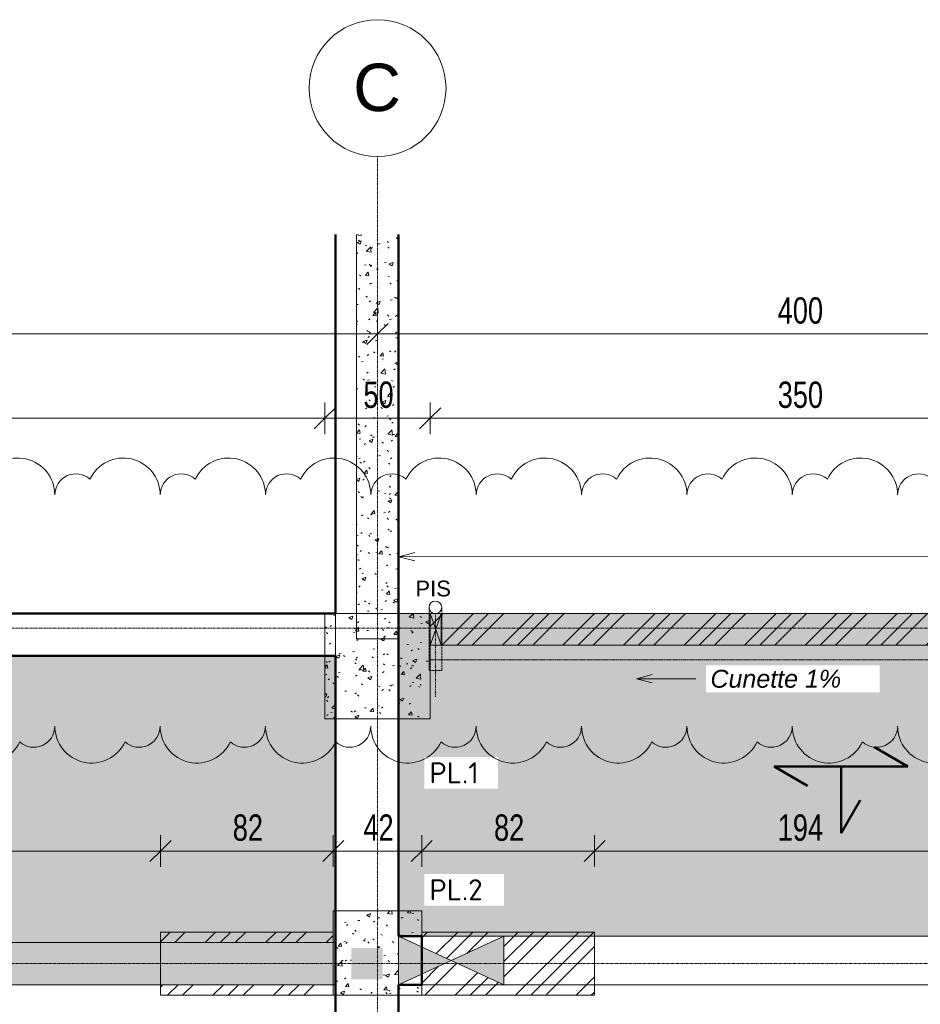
# Model space of a CAD drawing. Header units: millimetres. Extents: x 8507 to 110494, y 1100 to 66219.
# Tile 10 of 38: x 59348 to 63623, y 61546 to 66219. Entities that reach past the tile are written whole.
import ezdxf

# ---------------------------------------------------------------- set-up
doc = ezdxf.new("R2010")
doc.units = ezdxf.units.MM
for name, pattern in [('Caché', [7.14375, 4.7625, -2.38125]), ('Centre', [31.75, 6.35, -4.7625, 15.875, -4.7625]), ('Ligne de quadrillage', [22.225, 12.7, -3.175, 3.175, -3.175]), ('Tiret 1_16_', [3.175, 1.5875, -1.5875]), ('tiret perso', [2.6, 1.3, -1.3])]:
    doc.linetypes.add(name, pattern=pattern)
for name, color, linetype, lineweight in [('A-ANNO-DIMS', 211, 'Continuous', 9), ('A-ANNO-DIMS-50', 211, 'Continuous', 9), ('A-DETL', 90, 'Continuous', 5), ('A-DETL-CNTR', 5, 'Centre', 5), ('A-DETL-GENF', 92, 'Continuous', 5), ('A-DETL-HDLN', 90, 'Caché', 5), ('A-DETL-MBND', 5, 'Continuous', 5), ('A-DETL-THIN', 151, 'Continuous', 5), ('A-DETL-WIDE', 214, 'Continuous', 50), ('A-DOOR', 31, 'Continuous', 9), ('A-FLOR', 192, 'Continuous', 5), ('A-WALL', 113, 'Continuous', 9), ('G-ANNO-REVC', 71, 'Continuous', 9), ('G-ANNO-TEXT', 231, 'Continuous', 9), ('S-GRID', 1, 'Continuous', 9), ('S-GRID-IDEN', 1, 'Continuous', 9)]:
    doc.layers.add(name, color=color, linetype=linetype, lineweight=lineweight)
doc.styles.add('Arial', font='arial.ttf', dxfattribs={"height": 225})
doc.styles.add('Arial Narrow_3', font='ARIALN.TTF', dxfattribs={"width": 0.9, "height": 125})
doc.styles.add('Arial_2', font='arial.ttf', dxfattribs={"height": 75})
doc.styles.add('Arial_I', font='ariali.ttf', dxfattribs={"height": 85})
doc.styles.add('ISOCPEUR_B', font='txt', dxfattribs={"height": 100})
doc.dimstyles.new('AB6_1_50_-_GB', dxfattribs={"dimscale": 304.8, "dimtxt": 127.928872, "dimasz": 0.328084, "dimexe": 0.246063, "dimexo": 0.0625, "dimgap": 0.04101, "dimtad": 1, "dimdec": 0, "dimlfac": 0.1, "dimdsep": 46, "dimtxsty": 'Arial Narrow_3', "dimblk1": 'OBLIQUE', "dimblk2": 'OBLIQUE', "dimsah": 1, "dimcen": 0.09, "dimazin": 0, "dimtfac": 1, "dimtdec": 4, "dimtix": 1, "dimtmove": 0, "dimatfit": 3, "dimfxl": 0.246063, "dimfxlon": 1, "dimtvp": 1, "dimtolj": 1, "dimtzin": 0, "dimarcsym": 2})
doc.dimstyles.new('AB6_1_50_-_GB_3', dxfattribs={"dimscale": 304.8, "dimtxt": 127.928872, "dimasz": 0.328084, "dimexe": 0.246063, "dimexo": 0.0625, "dimgap": 0.04101, "dimtad": 1, "dimdec": 0, "dimlfac": 0.1, "dimdsep": 46, "dimtxsty": 'Arial Narrow_3', "dimblk1": 'OBLIQUE', "dimblk2": 'OBLIQUE', "dimsah": 1, "dimcen": 0.09, "dimazin": 0, "dimtfac": 1, "dimtdec": 4, "dimtix": 1, "dimtmove": 0, "dimatfit": 3, "dimfxl": 0.246063, "dimfxlon": 1, "dimtvp": 1, "dimtolj": 1, "dimtzin": 0, "dimarcsym": 2})
pattern_1 = [(45, (62504.66, -542.27), (-143.6841, 143.6841), []), (45, (62576.5, -542.27), (-143.6841, 143.6841), []), (45, (62648.34, -542.27), (-143.6841, 143.6841), [])]
pattern_2 = [(50, (62504.66, -542.27), (182.18467, -15.9391), [19.05, -209.55]), (355, (62504.66, -542.27), (-35.24243, 191.0566), [15.24, -167.64]), (100.451, (62519.84, -543.6), (146.9425, 175.1167), [16.19, -178.09]), (46.184, (62504.66, -491.47), (271.0789, -42.0433), [28.575, -314.325]), (96.636, (62527.25, -494.97), (237.4025, 247.4272), [24.285, -267.135]), (351.184, (62504.66, -491.47), (237.4046, 247.4251), [22.86, -251.46]), (21, (62530.06, -504.17), (151.61488, -102.26552), [19.05, -209.55]), (326, (62530.06, -504.17), (61.80236, 184.18774), [15.24, -167.64]), (71.451, (62542.7, -512.7), (213.41706, 81.92137), [16.19, -178.09]), (37.5, (62504.66, -542.27), (3.08832, 84.555076), [8.382, -157.226, 8.382, -161.798, -168.275]), (37.5, (62504.66, -542.27), (3.08832, 84.555076), [-335.788, 8.382, -159.893]), (7.5, (62504.66, -542.27), (66.81944, 100.18075), [8.382, -88.646, 8.382, -153.416, -64.135]), (7.5, (62504.66, -542.27), (66.81944, 100.18075), [-258.826, 8.382, -55.753]), (327.5, (62448.02, -542.27), (135.59049, -5.72891), [8.382, -55.118, 8.382, -189.738, -262.89]), (327.5, (62448.02, -542.27), (135.59049, -5.72891), [-261.62, 8.382, -254.508]), (317.5, (62422.62, -542.27), (148.12889, 25.42676), [8.382, -74.168, 8.382, -123.19, -186.69]), (317.5, (62422.62, -542.27), (148.12889, 25.42676), [-214.122, 8.382, -178.308])]
pattern_3 = [(0, (62504.66, -542.27), (0, 101.6), [3.353, -98.247]), (0, (62555.46, -491.47), (0, 101.6), [3.353, -98.247])]

# ---------------------------------------------------------------- blocks, each defined once
blk = doc.blocks.new('G_PORTE_BA - F-DRV-3009778-R-1_IMPLANTATION variante')
at = {"layer": 'A-DOOR'}
for p, q in [((-1790, -115), (-1790, 115)), ((-1790, 115), (1790, 115)), ((1790, 115), (1790, -115)), ((1790, -115), (-1790, -115))]:
    blk.add_line(p, q, dxfattribs=at)
blk = doc.blocks.new('ECBIM_BIM_RESA VOILE RECTANGULAIRE - Resa_ 30x15-3116653-R-1_IMPLANTATION variante')
at = {"layer": 'A-DETL-MBND'}
for points in [[(-3838.4, 61638.6), (-3588.4, 61753.6), (-3838.4, 61868.6)], [(-3338.4, 61638.6), (-3338.4, 61868.6), (-3588.4, 61753.6)]]:
    blk.add_hatch(color=256, dxfattribs=at).paths.add_polyline_path(points)
for p, q in [((-3838.4, 61638.6), (-3838.4, 61868.6)), ((-3838.4, 61868.6), (-3588.4, 61753.6)), ((-3588.4, 61753.6), (-3338.4, 61868.6)), ((-3338.4, 61868.6), (-3338.4, 61638.6)), ((-3588.4, 61753.6), (-3838.4, 61638.6)), ((-3338.4, 61638.6), (-3588.4, 61753.6))]:
    blk.add_line(p, q, dxfattribs=at)
blk = doc.blocks.new('ECBIM_BIM_RESA VOILE RECTANGULAIRE - Pissette 5x5-3025178-R-1_IMPLANTATION variante')
at = {"layer": 'A-DETL-MBND'}
for points in [[(-3688.1, 63250.2), (-3661.8, 63325.2), (-3688.1, 63400.2)], [(-3635.6, 63250.2), (-3635.6, 63400.2), (-3661.8, 63325.2)]]:
    blk.add_hatch(color=256, dxfattribs=at).paths.add_polyline_path(points)
for p, q in [((-3688.1, 63250.2), (-3688.1, 63400.2)), ((-3688.1, 63400.2), (-3661.8, 63325.2)), ((-3661.8, 63325.2), (-3635.6, 63400.2)), ((-3635.6, 63400.2), (-3635.6, 63250.2)), ((-3661.8, 63325.2), (-3688.1, 63250.2)), ((-3635.6, 63250.2), (-3661.8, 63325.2))]:
    blk.add_line(p, q, dxfattribs=at)
blk = doc.blocks.new('Quadrillage - M_Extrémité de la ligne de quadrillage - Cercle-11575-R-1_IMPLANTATION variante')
at = {"layer": 'S-GRID-IDEN'}
blk.add_circle((0, 0), 6.5, dxfattribs=at)
blk = doc.blocks.new('DIMBLOCK3-R-1_IMPLANTATION variante')
at = {"layer": 'A-ANNO-DIMS-50'}
for p, q in [((57046.5, 64727.3), (57046.5, 64802.3)), ((61046.5, 64727.3), (61046.5, 64802.3)), ((57046.5, 64727.3), (61046.5, 64727.3)), ((57046.5, 64727.3), (57046.5, 64652.3)), ((61046.5, 64727.3), (61046.5, 64652.3))]:
    blk.add_line(p, q, dxfattribs=at)
at = {"layer": 'A-ANNO-DIMS-50', "lineweight": 18}
for p, q in [((57046.5, 64727.3), (57096.5, 64777.3)), ((61046.5, 64727.3), (61096.5, 64777.3)), ((57046.5, 64727.3), (56996.5, 64677.3)), ((61046.5, 64727.3), (60996.5, 64677.3))]:
    blk.add_line(p, q, dxfattribs=at)
at = {"layer": 'A-ANNO-DIMS-50', "color": 0, "insert": (58946, 64901.3), "char_height": 125, "width": 241.237, "attachment_point": 1, "line_spacing_factor": 0.974696, "style": 'Arial Narrow_3'}
blk.add_mtext('400', dxfattribs=at)
blk = doc.blocks.new('_Oblique')
at = {"color": 0, "linetype": 'ByBlock', "lineweight": -2}
blk.add_line((-0.5, -0.5), (0.5, 0.5), dxfattribs=at)
blk = doc.blocks.new('DIMBLOCK4-R-1_IMPLANTATION variante')
at = {"layer": 'A-ANNO-DIMS-50'}
for p, q in [((61046.5, 64727.3), (61046.5, 64802.3)), ((65046.5, 64727.3), (65046.5, 64802.3)), ((61046.5, 64727.3), (65046.5, 64727.3)), ((61046.5, 64727.3), (61046.5, 64652.3)), ((65046.5, 64727.3), (65046.5, 64652.3))]:
    blk.add_line(p, q, dxfattribs=at)
at = {"layer": 'A-ANNO-DIMS-50', "lineweight": 18}
for p, q in [((61046.5, 64727.3), (61096.5, 64777.3)), ((65046.5, 64727.3), (65096.5, 64777.3)), ((61046.5, 64727.3), (60996.5, 64677.3)), ((65046.5, 64727.3), (64996.5, 64677.3))]:
    blk.add_line(p, q, dxfattribs=at)
at = {"layer": 'A-ANNO-DIMS-50', "color": 0, "insert": (62946, 64901.3), "char_height": 125, "width": 241.237, "attachment_point": 1, "line_spacing_factor": 0.974696, "style": 'Arial Narrow_3'}
blk.add_mtext('400', dxfattribs=at)
blk = doc.blocks.new('DIMBLOCK29-R-1_IMPLANTATION variante')
at = {"layer": 'A-ANNO-DIMS-50'}
for p, q in [((58076.5, 62272.7), (58076.5, 62347.7)), ((60016.5, 62272.7), (60016.5, 62347.7)), ((58076.5, 62272.7), (60016.5, 62272.7)), ((58076.5, 62272.7), (58076.5, 62197.7)), ((60016.5, 62272.7), (60016.5, 62197.7))]:
    blk.add_line(p, q, dxfattribs=at)
at = {"layer": 'A-ANNO-DIMS-50', "lineweight": 18}
for p, q in [((58076.5, 62272.7), (58126.5, 62322.7)), ((60016.5, 62272.7), (60066.5, 62322.7)), ((58076.5, 62272.7), (58026.5, 62222.7)), ((60016.5, 62272.7), (59966.5, 62222.7))]:
    blk.add_line(p, q, dxfattribs=at)
at = {"layer": 'A-ANNO-DIMS-50', "color": 0, "insert": (58946, 62446.8), "char_height": 125, "width": 241.237, "attachment_point": 1, "line_spacing_factor": 0.974696, "style": 'Arial Narrow_3'}
blk.add_mtext('194', dxfattribs=at)
blk = doc.blocks.new('DIMBLOCK30-R-1_IMPLANTATION variante')
at = {"layer": 'A-ANNO-DIMS-50'}
for p, q in [((60016.5, 62272.7), (60016.5, 62347.7)), ((60836.5, 62272.7), (60836.5, 62347.7)), ((60016.5, 62272.7), (60836.5, 62272.7)), ((60016.5, 62272.7), (60016.5, 62197.7)), ((60836.5, 62272.7), (60836.5, 62197.7))]:
    blk.add_line(p, q, dxfattribs=at)
at = {"layer": 'A-ANNO-DIMS-50', "lineweight": 18}
for p, q in [((60016.5, 62272.7), (60066.5, 62322.7)), ((60836.5, 62272.7), (60886.5, 62322.7)), ((60016.5, 62272.7), (59966.5, 62222.7)), ((60836.5, 62272.7), (60786.5, 62222.7))]:
    blk.add_line(p, q, dxfattribs=at)
at = {"layer": 'A-ANNO-DIMS-50', "color": 0, "insert": (60359.5, 62446.8), "char_height": 125, "width": 160.825, "attachment_point": 1, "line_spacing_factor": 0.974696, "style": 'Arial Narrow_3'}
blk.add_mtext('82', dxfattribs=at)
blk = doc.blocks.new('DIMBLOCK31-R-1_IMPLANTATION variante')
at = {"layer": 'A-ANNO-DIMS-50'}
for p, q in [((60836.5, 62272.7), (60836.5, 62347.7)), ((61256.5, 62272.7), (61256.5, 62347.7)), ((60836.5, 62272.7), (61256.5, 62272.7)), ((60836.5, 62272.7), (60836.5, 62197.7)), ((61256.5, 62272.7), (61256.5, 62197.7))]:
    blk.add_line(p, q, dxfattribs=at)
at = {"layer": 'A-ANNO-DIMS-50', "lineweight": 18}
for p, q in [((60836.5, 62272.7), (60886.5, 62322.7)), ((61256.5, 62272.7), (61306.5, 62322.7)), ((60836.5, 62272.7), (60786.5, 62222.7)), ((61256.5, 62272.7), (61206.5, 62222.7))]:
    blk.add_line(p, q, dxfattribs=at)
at = {"layer": 'A-ANNO-DIMS-50', "color": 0, "insert": (60979.5, 62446.8), "char_height": 125, "width": 160.825, "attachment_point": 1, "line_spacing_factor": 0.974696, "style": 'Arial Narrow_3'}
blk.add_mtext('42', dxfattribs=at)
blk = doc.blocks.new('DIMBLOCK32-R-1_IMPLANTATION variante')
at = {"layer": 'A-ANNO-DIMS-50'}
for p, q in [((61256.5, 62272.7), (61256.5, 62347.7)), ((62076.5, 62272.7), (62076.5, 62347.7)), ((61256.5, 62272.7), (62076.5, 62272.7)), ((61256.5, 62272.7), (61256.5, 62197.7)), ((62076.5, 62272.7), (62076.5, 62197.7))]:
    blk.add_line(p, q, dxfattribs=at)
at = {"layer": 'A-ANNO-DIMS-50', "lineweight": 18}
for p, q in [((61256.5, 62272.7), (61306.5, 62322.7)), ((62076.5, 62272.7), (62126.5, 62322.7)), ((61256.5, 62272.7), (61206.5, 62222.7)), ((62076.5, 62272.7), (62026.5, 62222.7))]:
    blk.add_line(p, q, dxfattribs=at)
at = {"layer": 'A-ANNO-DIMS-50', "color": 0, "insert": (61599.5, 62446.8), "char_height": 125, "width": 160.825, "attachment_point": 1, "line_spacing_factor": 0.974696, "style": 'Arial Narrow_3'}
blk.add_mtext('82', dxfattribs=at)
blk = doc.blocks.new('DIMBLOCK33-R-1_IMPLANTATION variante')
at = {"layer": 'A-ANNO-DIMS-50'}
for p, q in [((62076.5, 62272.7), (62076.5, 62347.7)), ((64016.5, 62272.7), (64016.5, 62347.7)), ((62076.5, 62272.7), (64016.5, 62272.7)), ((62076.5, 62272.7), (62076.5, 62197.7)), ((64016.5, 62272.7), (64016.5, 62197.7))]:
    blk.add_line(p, q, dxfattribs=at)
at = {"layer": 'A-ANNO-DIMS-50', "lineweight": 18}
for p, q in [((62076.5, 62272.7), (62126.5, 62322.7)), ((64016.5, 62272.7), (64066.5, 62322.7)), ((62076.5, 62272.7), (62026.5, 62222.7)), ((64016.5, 62272.7), (63966.5, 62222.7))]:
    blk.add_line(p, q, dxfattribs=at)
at = {"layer": 'A-ANNO-DIMS-50', "color": 0, "insert": (62946, 62446.8), "char_height": 125, "width": 241.237, "attachment_point": 1, "line_spacing_factor": 0.974696, "style": 'Arial Narrow_3'}
blk.add_mtext('194', dxfattribs=at)
blk = doc.blocks.new('Family - ___-3289296-R-1_IMPLANTATION variante')
at = {"layer": 'G-ANNO-REVC'}
for centre, radius, start, end in [((-3281.9, 64128), 175, 357.8864, 152.6776), ((-2782.2, 64109.6), 175, 357.8864, 152.6776), ((-2282.6, 64091.1), 175, 357.8864, 152.6776), ((-3007.1, 64117.9), 100, 46.0761, 177.8864), ((-1782.9, 64072.7), 175, 357.8864, 152.6776), ((-1283.3, 64054.3), 175, 357.8864, 152.6776), ((-783.6, 64035.8), 175, 357.8864, 152.6776), ((-2507.4, 64099.4), 100, 46.0761, 177.8864), ((-2007.8, 64081), 100, 46.0761, 177.8864), ((-1508.1, 64062.5), 100, 46.0761, 177.8864), ((-283.9, 64017.4), 175, 357.8864, 152.6776), ((215.7, 63998.9), 175, 357.8864, 152.6776), ((-1008.4, 64044.1), 100, 46.0761, 177.8864), ((-508.8, 64025.7), 100, 46.0761, 177.8864), ((715.4, 63980.5), 175, 357.8864, 152.6776), ((-9.1, 64007.2), 100, 46.0761, 177.8864), ((490.5, 63988.8), 100, 46.0761, 177.8864), ((990.2, 63970.3), 100, 46.0761, 177.8864), ((-3472.3, 63036.5), 175, 177.8864, 332.6776), ((-3247.4, 63028.2), 100, 226.0761, 357.8864), ((-2972.6, 63018.1), 175, 177.8864, 332.6776), ((-2747.8, 63009.8), 100, 226.0761, 357.8864), ((-2473, 62999.7), 175, 177.8864, 332.6776), ((-2248.1, 62991.4), 100, 226.0761, 357.8864), ((-1973.3, 62981.2), 175, 177.8864, 332.6776), ((-1748.5, 62972.9), 100, 226.0761, 357.8864), ((-1473.6, 62962.8), 175, 177.8864, 332.6776), ((-1248.8, 62954.5), 100, 226.0761, 357.8864), ((-974, 62944.3), 175, 177.8864, 332.6776), ((-749.1, 62936), 100, 226.0761, 357.8864), ((-474.3, 62925.9), 175, 177.8864, 332.6776), ((-249.5, 62917.6), 100, 226.0761, 357.8864), ((25.3, 62907.5), 175, 177.8864, 332.6776), ((250.2, 62899.2), 100, 226.0761, 357.8864), ((525, 62889), 175, 177.8864, 332.6776), ((749.8, 62880.7), 100, 226.0761, 357.8864), ((1024.7, 62870.6), 175, 177.8864, 332.6776)]:
    blk.add_arc(centre, radius, start, end, dxfattribs=at)
blk = doc.blocks.new('DIMBLOCK276-R-1_IMPLANTATION variante')
at = {"layer": 'A-ANNO-DIMS-50'}
for p, q in [((57296.5, 64327.3), (57296.5, 64402.3)), ((60796.5, 64327.3), (60796.5, 64402.3)), ((57296.5, 64327.3), (60796.5, 64327.3)), ((57296.5, 64327.3), (57296.5, 64252.3)), ((60796.5, 64327.3), (60796.5, 64252.3))]:
    blk.add_line(p, q, dxfattribs=at)
at = {"layer": 'A-ANNO-DIMS-50', "lineweight": 18}
for p, q in [((57296.5, 64327.3), (57346.5, 64377.3)), ((60796.5, 64327.3), (60846.5, 64377.3)), ((57296.5, 64327.3), (57246.5, 64277.3)), ((60796.5, 64327.3), (60746.5, 64277.3))]:
    blk.add_line(p, q, dxfattribs=at)
at = {"layer": 'A-ANNO-DIMS-50', "color": 0, "insert": (58946, 64501.3), "char_height": 125, "width": 241.237, "attachment_point": 1, "line_spacing_factor": 0.974696, "style": 'Arial Narrow_3'}
blk.add_mtext('350', dxfattribs=at)
blk = doc.blocks.new('DIMBLOCK277-R-1_IMPLANTATION variante')
at = {"layer": 'A-ANNO-DIMS-50'}
for p, q in [((60796.5, 64327.3), (60796.5, 64402.3)), ((61296.5, 64327.3), (61296.5, 64402.3)), ((60796.5, 64327.3), (61296.5, 64327.3)), ((60796.5, 64327.3), (60796.5, 64252.3)), ((61296.5, 64327.3), (61296.5, 64252.3))]:
    blk.add_line(p, q, dxfattribs=at)
at = {"layer": 'A-ANNO-DIMS-50', "lineweight": 18}
for p, q in [((60796.5, 64327.3), (60846.5, 64377.3)), ((61296.5, 64327.3), (61346.5, 64377.3)), ((60796.5, 64327.3), (60746.5, 64277.3)), ((61296.5, 64327.3), (61246.5, 64277.3))]:
    blk.add_line(p, q, dxfattribs=at)
at = {"layer": 'A-ANNO-DIMS-50', "color": 0, "insert": (60979.5, 64501.3), "char_height": 125, "width": 160.825, "attachment_point": 1, "line_spacing_factor": 0.974696, "style": 'Arial Narrow_3'}
blk.add_mtext('50', dxfattribs=at)
blk = doc.blocks.new('DIMBLOCK278-R-1_IMPLANTATION variante')
at = {"layer": 'A-ANNO-DIMS-50'}
for p, q in [((61296.5, 64327.3), (61296.5, 64402.3)), ((64796.5, 64327.3), (64796.5, 64402.3)), ((61296.5, 64327.3), (64796.5, 64327.3)), ((61296.5, 64327.3), (61296.5, 64252.3)), ((64796.5, 64327.3), (64796.5, 64252.3))]:
    blk.add_line(p, q, dxfattribs=at)
at = {"layer": 'A-ANNO-DIMS-50', "lineweight": 18}
for p, q in [((61296.5, 64327.3), (61346.5, 64377.3)), ((64796.5, 64327.3), (64846.5, 64377.3)), ((61296.5, 64327.3), (61246.5, 64277.3)), ((64796.5, 64327.3), (64746.5, 64277.3))]:
    blk.add_line(p, q, dxfattribs=at)
at = {"layer": 'A-ANNO-DIMS-50', "color": 0, "insert": (62946, 64501.3), "char_height": 125, "width": 241.237, "attachment_point": 1, "line_spacing_factor": 0.974696, "style": 'Arial Narrow_3'}
blk.add_mtext('350', dxfattribs=at)

msp = doc.modelspace()

# ---------------------------------------------------------------- hatches: boundary and pattern name
at = {"layer": 'A-DETL-GENF'}
msp.add_hatch(color=8, dxfattribs=at).paths.add_polyline_path([(60921.5, 61663.6), (61071.5, 61663.6), (61071.5, 61813.6), (60921.5, 61813.6)])
at = {"layer": 'A-DETL-MBND', "linetype": 'Tiret 1_16_'}
h = msp.add_hatch(dxfattribs=at)
h.set_pattern_fill('FP_14', style=0, pattern_type=2)
h.set_pattern_definition(pattern_2)
h.paths.add_polyline_path([(61146.5, 63280.2), (61146.5, 65199), (60946.5, 65199), (60946.5, 63280.2)])
h = msp.add_hatch(dxfattribs=at)
h.set_pattern_fill('FP_14', style=0, pattern_type=2)
h.set_pattern_definition(pattern_2)
h.paths.add_polyline_path([(60796.5, 62900.2), (61296.5, 62900.2), (61296.5, 63400.2), (60796.5, 63400.2)])
at = {"layer": 'A-DETL-MBND'}
h = msp.add_hatch(dxfattribs=at)
h.set_pattern_fill('FP_17', color=8, style=0, pattern_type=2)
h.set_pattern_definition(pattern_3)
h.paths.add_polyline_path([(93176.5, 61838.6), (96921.5, 61838.6), (96921.5, 63400.2), (93176.5, 63400.2), (93176.5, 61868.6)])
h.paths.add_polyline_path([(97171.5, 61838.6), (97716.5, 61838.6), (97716.5, 63400.2), (97171.5, 63400.2), (97171.5, 62847.4)])
h.paths.add_polyline_path([(92946.5, 61868.6), (92946.5, 63400.2), (89161.5, 63400.2), (89161.5, 61868.6), (92470.6, 61868.6)])
h.paths.add_polyline_path([(88931.5, 61868.6), (88931.5, 63400.2), (85161.5, 63400.2), (85161.5, 61868.6), (85858.3, 61868.6)])
h.paths.add_polyline_path([(84931.5, 61868.6), (84931.5, 63400.2), (81161.5, 63400.2), (81161.5, 61868.6), (82552.2, 61868.6)])
h.paths.add_polyline_path([(80931.5, 61868.6), (80931.5, 63400.2), (77161.5, 63400.2), (77161.5, 61868.6), (79246.1, 61868.6)])
h.paths.add_polyline_path([(76931.5, 61868.6), (76931.5, 63400.2), (73156.5, 63400.2), (73156.5, 61868.6), (76396.5, 61868.6)])
h.paths.add_polyline_path([(72926.5, 61868.6), (72926.5, 63400.2), (69161.5, 63400.2), (69161.5, 61868.6), (72663.8, 61868.6)])
h.paths.add_polyline_path([(68931.5, 61868.6), (68931.5, 63400.2), (65161.5, 63400.2), (65161.5, 61868.6), (67526.5, 61868.6)])
h.paths.add_polyline_path([(64931.5, 61868.6), (64931.5, 63400.2), (61146.5, 63400.2), (61146.5, 61868.6), (62715.4, 61868.6)])
at = {"layer": 'A-DETL-MBND', "linetype": 'Tiret 1_16_'}
h = msp.add_hatch(dxfattribs=at)
h.set_pattern_fill('FP_13', style=0, pattern_type=2)
h.set_pattern_definition(pattern_1)
h.paths.add_polyline_path([(64796.5, 63250.2), (64796.5, 63400.2), (61296.5, 63400.2), (61296.5, 63250.2), (62715.4, 63250.2)])
h = msp.add_hatch(dxfattribs=at)
h.set_pattern_fill('FP_14', style=0, pattern_type=2)
h.set_pattern_definition(pattern_2)
h.paths.add_polyline_path([(61256.5, 61588.6), (61256.5, 61689.3), (61146.2, 61638.6), (61146.2, 61868.6), (61256.5, 61817.8), (61256.5, 61988.6), (60836.5, 61988.6), (60836.5, 61838.6), (60846.5, 61838.6), (60846.5, 61638.6), (60836.5, 61638.6), (60836.5, 61588.6), (61146.2, 61588.6)])
h.paths.add_polyline_path([(60921.5, 61663.6), (60921.5, 61813.6), (61071.5, 61813.6), (61071.5, 61663.6)])
h = msp.add_hatch(dxfattribs=at)
h.set_pattern_fill('FP_13', style=0, pattern_type=2)
h.set_pattern_definition(pattern_1)
h.paths.add_polyline_path([(61396.2, 61753.6), (61646.2, 61868.6), (61646.2, 61638.6)])
h.paths.add_polyline_path([(61256.5, 61588.6), (62076.5, 61588.6), (62076.5, 61888.6), (61256.5, 61888.6), (61256.5, 61817.8), (61396.2, 61753.6), (61256.5, 61689.3), (61256.5, 61638.6)])
at = {"layer": 'A-DETL-MBND'}
msp.add_hatch(color=254, dxfattribs=at).paths.add_polyline_path([(60846.5, 61638.6), (60846.5, 61838.6), (57246.5, 61838.6), (57246.5, 61638.6), (59409.2, 61638.6)])
at = {"layer": 'A-FLOR'}
h = msp.add_hatch(dxfattribs=at)
h.set_pattern_fill('FP_18', color=8, style=0, pattern_type=2)
h.set_pattern_definition(pattern_3)
h.paths.add_polyline_path([(60846.5, 61838.6), (60846.5, 63200.2), (57296.5, 63200.2), (57296.5, 62900.2), (56796.5, 62900.2), (56796.5, 63200.2), (52796.5, 63200.2), (52797, 61888.6), (53076.5, 61888.6), (53076.5, 61838.6), (59409.2, 61838.6)])
at = {"layer": 'A-WALL', "linetype": 'Tiret 1_16_'}
h = msp.add_hatch(dxfattribs=at)
h.set_pattern_fill('FP_13', color=250, style=0, pattern_type=2)
h.set_pattern_definition(pattern_1)
h.paths.add_polyline_path([(60016.5, 61588.6), (60836.5, 61588.6), (60836.5, 61638.6), (60016.5, 61638.6)])
h.paths.add_polyline_path([(60016.5, 61838.6), (60836.5, 61838.6), (60836.5, 61888.6), (60016.5, 61888.6)])

# ---------------------------------------------------------------- linework, layer by layer
at = {"layer": 'A-DETL', "linetype": 'tiret perso'}
msp.add_line((64796.5, 63180.2), (61296.5, 63180.2), dxfattribs=at)
at = {"layer": 'A-DETL-CNTR'}
msp.add_line((61321.2, 63004.2), (61321.2, 63399.2), dxfattribs=at)
at = {"layer": 'A-DETL-HDLN'}
for p, q in [((61291.2, 63429.2), (61291.2, 63129.2)), ((61351.2, 63129.2), (61351.2, 63429.2)), ((61291.2, 63129.2), (61351.2, 63129.2))]:
    msp.add_line(p, q, dxfattribs=at)
at = {"layer": 'A-DETL-MBND', "color": 7, "linetype": 'Tiret 1_16_'}
for p, q in [((60946.5, 63280.2), (60946.5, 65199)), ((60946.5, 65199), (60946.5, 63280.2)), ((61146.5, 63280.2), (61146.5, 65199)), ((61146.5, 65199), (61146.5, 63280.2)), ((60796.5, 62900.2), (60796.5, 63400.2)), ((60796.5, 63400.2), (60796.5, 62900.2)), ((60796.5, 63400.2), (65296.5, 63400.2)), ((65296.5, 63400.2), (60796.5, 63400.2)), ((61296.5, 63400.2), (61296.5, 62900.2)), ((61296.5, 62900.2), (61296.5, 63400.2)), ((61296.5, 63250.2), (61296.5, 63400.2)), ((61296.5, 63400.2), (61296.5, 63250.2)), ((61146.5, 63280.2), (60946.5, 63280.2)), ((60946.5, 63280.2), (61146.5, 63280.2)), ((61296.5, 63250.2), (64796.5, 63250.2)), ((64796.5, 63250.2), (61296.5, 63250.2)), ((61296.5, 62900.2), (60796.5, 62900.2)), ((60796.5, 62900.2), (61296.5, 62900.2)), ((60836.5, 61588.6), (60836.5, 61988.6)), ((60836.5, 61988.6), (61256.5, 61988.6)), ((61256.5, 61988.6), (60836.5, 61988.6)), ((60836.5, 61988.6), (60836.5, 61588.6)), ((61256.5, 61988.6), (61256.5, 61588.6)), ((61256.5, 61588.6), (61256.5, 61988.6)), ((61256.5, 61888.6), (62076.5, 61888.6)), ((62076.5, 61888.6), (61256.5, 61888.6)), ((61256.5, 61588.6), (61256.5, 61888.6)), ((61256.5, 61888.6), (61256.5, 61588.6)), ((62076.5, 61888.6), (62076.5, 61588.6)), ((62076.5, 61888.6), (62076.5, 61588.6)), ((61256.5, 61588.6), (60836.5, 61588.6)), ((60836.5, 61588.6), (61256.5, 61588.6)), ((61256.5, 61588.6), (62076.5, 61588.6)), ((62076.5, 61588.6), (61256.5, 61588.6))]:
    msp.add_line(p, q, dxfattribs=at)
at = {"layer": 'A-DETL-MBND'}
for p, q in [((61146.5, 63400.2), (97716.5, 63400.2)), ((61349, 63400.2), (61296.5, 63400.2)), ((61296.5, 63400.2), (61349, 63400.2)), ((61296.5, 63250.2), (61296.5, 63400.2)), ((61296.5, 63250.2), (61296.5, 63400.2)), ((61349, 63400.2), (61349, 63250.2)), ((61349, 63250.2), (61349, 63400.2)), ((61349, 63250.2), (61296.5, 63250.2)), ((61296.5, 63250.2), (61349, 63250.2)), ((61646.2, 61868.6), (61146.2, 61868.6)), ((61146.2, 61868.6), (61646.2, 61868.6)), ((61146.2, 61638.6), (61146.2, 61868.6)), ((61146.2, 61638.6), (61146.2, 61868.6)), ((61646.2, 61868.6), (61646.2, 61638.6)), ((61646.2, 61638.6), (61646.2, 61868.6)), ((57246.5, 61638.3), (60846.5, 61638.3)), ((61646.2, 61638.6), (61146.2, 61638.6)), ((61146.2, 61638.6), (61646.2, 61638.6)), ((61146.6, 53535.4), (61146.6, 61638.6)), ((61146.6, 61638.6), (69186.5, 61638.6))]:
    msp.add_line(p, q, dxfattribs=at)
at = {"layer": 'A-DETL-MBND', "color": 250, "lineweight": 9}
for p, q in [((57246.5, 61838.6), (60846.5, 61838.6)), ((60016.5, 61838.6), (58076.5, 61838.6)), ((60016.5, 61638.6), (60016.5, 61838.6)), ((60016.5, 61838.6), (60846.5, 61838.6)), ((60846.5, 61838.6), (60846.5, 61638.6)), ((60846.5, 61838.6), (60846.5, 61638.6)), ((57246.5, 61638.6), (60846.5, 61638.6)), ((58076.5, 61638.6), (60016.5, 61638.6)), ((60846.5, 61638.6), (60016.5, 61638.6))]:
    msp.add_line(p, q, dxfattribs=at)
at = {"layer": 'A-DETL-THIN'}
msp.add_circle((61321.2, 63429.2), 30, dxfattribs=at)
at = {"layer": 'A-DETL-WIDE'}
for p, q in [((63563.8, 62674.5), (63405.8, 62765.8)), ((62929.2, 62674.5), (63563.8, 62674.5)), ((63087.3, 62583.3), (62929.2, 62674.5)), ((63246.5, 62357.2), (63246.5, 62677.2)), ((63337.8, 62515.3), (63246.5, 62357.2))]:
    msp.add_line(p, q, dxfattribs=at)
at = {"layer": 'A-FLOR'}
for p, q in [((57296.5, 63200.2), (60846.5, 63200.2)), ((60846.5, 61838.6), (53076.5, 61838.6))]:
    msp.add_line(p, q, dxfattribs=at)
at = {"layer": 'A-WALL', "lineweight": 50}
for p, q in [((60846.5, 65199), (60846.5, 63400.2)), ((61146.5, 65199), (61146.5, 61868.6)), ((57296.5, 63400.2), (60846.5, 63400.2)), ((60846.5, 63200.2), (57296.5, 63200.2)), ((60846.5, 51973.7), (60846.5, 63200.2)), ((61146.5, 61868.6), (61256.5, 61868.6)), ((61256.5, 61868.6), (61256.5, 61638.6)), ((61146.5, 61638.6), (61146.5, 60095.6)), ((61256.5, 61638.6), (61146.5, 61638.6))]:
    msp.add_line(p, q, dxfattribs=at)
at = {"layer": 'A-WALL'}
for p, q in [((60846.5, 63200.2), (60846.5, 63400.2)), ((61256.5, 61868.6), (68836.5, 61868.6)), ((61256.5, 61868.6), (61256.5, 61638.6)), ((61256.5, 61638.6), (69416.5, 61638.6))]:
    msp.add_line(p, q, dxfattribs=at)
at = {"layer": 'A-WALL', "color": 7, "linetype": 'Tiret 1_16_', "lineweight": 5}
for p, q in [((60016.5, 61888.6), (60836.5, 61888.6)), ((60836.5, 61888.6), (60016.5, 61888.6)), ((60016.5, 61838.6), (60016.5, 61888.6)), ((60016.5, 61888.6), (60016.5, 61588.6)), ((60836.5, 61888.6), (60836.5, 61588.6)), ((60836.5, 61888.6), (60836.5, 61588.6)), ((60016.5, 61588.6), (60016.5, 61638.6)), ((60016.5, 61588.6), (60836.5, 61588.6)), ((60836.5, 61588.6), (60016.5, 61588.6))]:
    msp.add_line(p, q, dxfattribs=at)
at = {"layer": 'G-ANNO-TEXT', "color": 130}
for p, q in [((61148, 63670.2), (61223, 63690.3)), ((61148, 63670.2), (73547.1, 63679.2)), ((61148, 63670.2), (61223, 63650.1)), ((62275.5, 63090.8), (62350.5, 63110.9)), ((62275.5, 63090.8), (62350.5, 63070.7)), ((62275.5, 63090.8), (62556.8, 63090.8))]:
    msp.add_line(p, q, dxfattribs=at)
at = {"layer": 'S-GRID', "linetype": 'Ligne de quadrillage'}
for p, q in [((61046.5, 48387.1), (61046.5, 65568.7)), ((47439, 63330.2), (99424.9, 63330.2)), ((47439, 61738.6), (99424.9, 61738.6))]:
    msp.add_line(p, q, dxfattribs=at)

# ---------------------------------------------------------------- block references
at = {"layer": 'A-DETL-MBND'}
for name in ['ECBIM_BIM_RESA VOILE RECTANGULAIRE - Pissette 5x5-3025178-R-1_IMPLANTATION variante', 'ECBIM_BIM_RESA VOILE RECTANGULAIRE - Resa_ 30x15-3116653-R-1_IMPLANTATION variante']:
    msp.add_blockref(name, (64984.6, 0), dxfattribs=at)
at = {"layer": 'A-DOOR', "rotation": 180}
msp.add_blockref('G_PORTE_BA - F-DRV-3009778-R-1_IMPLANTATION variante', (63046.5, 61753.6), dxfattribs=at)
at = {"layer": 'S-GRID-IDEN', "xscale": 49.99999999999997, "yscale": 49.99999999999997, "zscale": 49.99999999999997}
msp.add_blockref('Quadrillage - M_Extrémité de la ligne de quadrillage - Cercle-11575-R-1_IMPLANTATION variante', (61046.5, 65893.7), dxfattribs=at)

# ---------------------------------------------------------------- dimensions: what is measured, and where the dimension line sits
at = {"layer": 'A-ANNO-DIMS'}
for base, p1, p2, dimstyle, override, picture, middle in [((61046.5, 64727.3), (57046.5, 64802.3), (61046.5, 64802.3), 'AB6_1_50_-_GB', {"dimpost": '<>', "dimfxl": 4000}, 'DIMBLOCK3-R-1_IMPLANTATION variante', (59046.5, 64803.6)), ((60796.5, 64327.3), (57296.5, 64252.3), (60796.5, 64252.3), 'AB6_1_50_-_GB_3', {"dimpost": '<>', "dimfxl": 3500}, 'DIMBLOCK276-R-1_IMPLANTATION variante', (59046.5, 64403.6)), ((61296.5, 64327.3), (60796.5, 64252.3), (61296.5, 64252.3), 'AB6_1_50_-_GB_3', {"dimpost": '<>', "dimfxl": 500}, 'DIMBLOCK277-R-1_IMPLANTATION variante', (61046.5, 64403.6)), ((64796.5, 64327.3), (61296.5, 64252.3), (64796.5, 64252.3), 'AB6_1_50_-_GB_3', {"dimpost": '<>', "dimfxl": 3500}, 'DIMBLOCK278-R-1_IMPLANTATION variante', (63046.5, 64403.6)), ((60016.5, 62272.7), (58076.5, 62197.7), (60016.5, 62197.7), 'AB6_1_50_-_GB', {"dimpost": '<>', "dimfxl": 1939.9998}, 'DIMBLOCK29-R-1_IMPLANTATION variante', (59046.5, 62349.1)), ((60836.5, 62272.7), (60016.5, 62197.7), (60836.5, 62197.7), 'AB6_1_50_-_GB', {"dimpost": '<>', "dimfxl": 820.0002}, 'DIMBLOCK30-R-1_IMPLANTATION variante', (60426.5, 62349.1)), ((62076.5, 62272.7), (61256.5, 62197.7), (62076.5, 62197.7), 'AB6_1_50_-_GB', {"dimpost": '<>', "dimfxl": 820.0002}, 'DIMBLOCK32-R-1_IMPLANTATION variante', (61666.5, 62349.1)), ((64016.5, 62272.7), (62076.5, 62197.7), (64016.5, 62197.7), 'AB6_1_50_-_GB', {"dimpost": '<>', "dimfxl": 1939.9998}, 'DIMBLOCK33-R-1_IMPLANTATION variante', (63046.5, 62349.1))]:
    dim = msp.add_linear_dim(base=base, p1=p1, p2=p2, dimstyle=dimstyle, override=override, dxfattribs=at)
    dim.commit()
    dim.dimension.update_dxf_attribs({"geometry": picture, "text_midpoint": middle})
for base, p1, p2, override, picture, middle in [((65046.5, 64727.3), (61046.5, 64802.3), (65046.5, 64802.3), {"dimpost": '<>', "dimfxl": 4000}, 'DIMBLOCK4-R-1_IMPLANTATION variante', (63046.5, 64803.6)), ((61256.5, 62272.7), (60836.5, 62197.7), (61256.5, 62197.7), {"dimpost": '<>', "dimfxl": 419.9998}, 'DIMBLOCK31-R-1_IMPLANTATION variante', (61046.5, 62348))]:
    dim = msp.add_linear_dim(base=base, p1=p1, p2=p2, angle=0, dimstyle='AB6_1_50_-_GB', override=override, dxfattribs=at)
    dim.commit()
    dim.dimension.update_dxf_attribs({"geometry": picture, "text_midpoint": middle})

# ---------------------------------------------------------------- next in the draw order: texts
at = {"layer": 'G-ANNO-TEXT', "color": 7, "attachment_point": 1, "bg_fill": 3, "box_fill_scale": 1.25, "bg_fill_color": 256, "bg_fill_true_color": 13158600, "bg_fill_transparency": 0}
for s, insert, char_height, width, style in [('PIS', (61226.1, 63556.6), 75, 204.43, 'Arial_2'), ('Cunette 1%', (62626.6, 63133.3), 85, 781.645, 'Arial_I'), ('PL.1', (61293, 62694.4), 100, 300.633, 'ISOCPEUR_B'), ('PL.2', (61293, 62139.4), 100, 328.692, 'ISOCPEUR_B')]:
    msp.add_mtext(s, dxfattribs=dict(at, insert=insert, char_height=char_height, width=width, style=style))
at = {"layer": 'S-GRID-IDEN', "insert": (60930.7, 66010), "char_height": 225, "width": 276.582, "attachment_point": 1, "style": 'Arial', "bg_fill": 3, "box_fill_scale": 1.25, "bg_fill_color": 256, "bg_fill_true_color": 13158600, "bg_fill_transparency": 0}
msp.add_mtext('C', dxfattribs=at)

# ---------------------------------------------------------------- next in the draw order: block references
at = {"layer": 'G-ANNO-REVC', "rotation": 2.113623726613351}
msp.add_blockref('Family - ___-3289296-R-1_IMPLANTATION variante', (64984.6, 0), dxfattribs=at)

doc.saveas('drawing.dxf')
